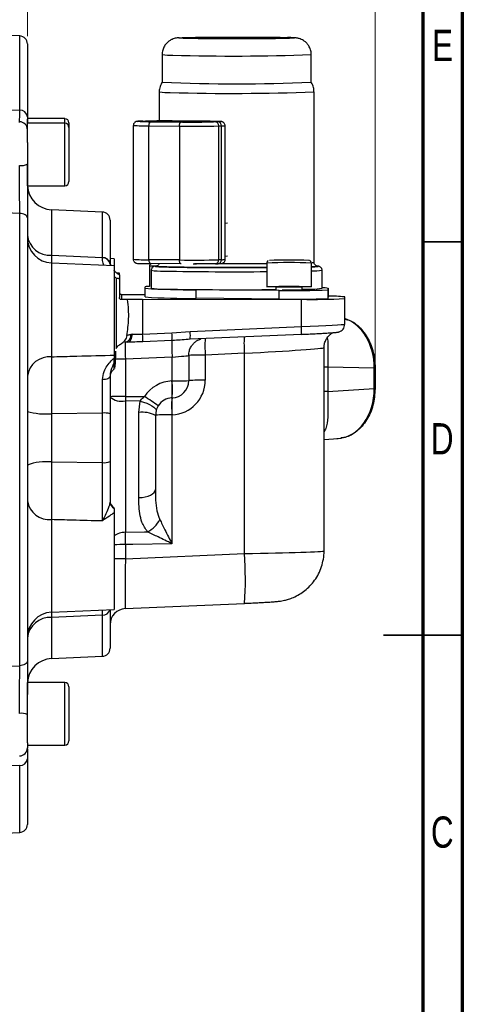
# Model space of a CAD drawing. Header units: inches. Extents: x 0.6 to 16.3, y 0.2 to 11.5.
# Tile 15 of 16: x 14.1 to 16.3, y 4 to 8.9. Entities that reach past the tile are written whole.
import ezdxf

# ---------------------------------------------------------------- set-up
doc = ezdxf.new("R2010")
doc.units = ezdxf.units.IN
doc.header["$MEASUREMENT"] = 0
doc.styles.add('SLDTEXTSTYLE0', font='TXT', dxfattribs={"width": 0.75})
doc.dimstyles.new('SLDDIMSTYLE0', dxfattribs={"dimtxt": 0.137795, "dimasz": 0.14, "dimexe": 0, "dimexo": 0.0625, "dimgap": 0.034449, "dimtad": 0, "dimdec": 1, "dimlfac": 1.5, "dimrnd": 1e-09, "dimzin": 12, "dimdsep": 46, "dimtxsty": 'SLDTEXTSTYLE0', "dimblk1": 'CLOSED', "dimblk2": 'CLOSED', "dimsah": 1, "dimcen": 0.09, "dimadec": 0, "dimazin": 3, "dimtfac": 1, "dimtdec": 1, "dimtofl": 0, "dimtmove": 0, "dimatfit": 3, "dimldrblk": 'CLOSED', "dimfxl": 0, "dimfrac": 2, "dimtolj": 1, "dimtzin": 12, "dimarcsym": 0})

# ---------------------------------------------------------------- blocks, each defined once
blk = doc.blocks.new('_Closed')
at = {"color": 0, "linetype": 'ByBlock', "lineweight": -2}
for p, q in [((-1, 0.166667), (0, 0)), ((-1, 0.166667), (-1, -0.166667)), ((0, 0), (-1, -0.166667)), ((0, 0), (-1, 0))]:
    blk.add_line(p, q, dxfattribs=at)
blk = doc.blocks.new('_D_2')
at = {"color": 7, "linetype": 'Continuous', "lineweight": 0}
for p, q in [((13.4843, 10.2625), (13.4423, 10.2625)), ((13.4423, 10.2625), (13.4423, 10.0437)), ((13.7897, 10.2625), (13.8317, 10.2625)), ((13.8317, 10.2625), (13.8317, 10.0437)), ((15.9029, 7.1947), (15.9029, 10.1034)), ((12.4476, 10.064), (13.3214, 10.064)), ((15.9029, 10.064), (13.9526, 10.064)), ((13.4423, 10.0437), (13.4843, 10.0437)), ((13.8317, 10.0437), (13.7897, 10.0437))]:
    blk.add_line(p, q, dxfattribs=at)
at = {"color": 7, "linetype": 'Continuous', "lineweight": 18, "xscale": 0.14, "yscale": 0.14, "rotation": 180.0000000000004}
blk.add_blockref('_Closed', (12.4476, 10.064), dxfattribs=at)
at = {"color": 7, "linetype": 'Continuous', "lineweight": 18, "xscale": 0.14, "yscale": 0.14}
blk.add_blockref('_Closed', (15.9029, 10.064), dxfattribs=at)
at = {"color": 7, "linetype": 'Continuous', "lineweight": 18, "char_height": 0.1378, "attachment_point": 1, "style": 'SLDTEXTSTYLE0'}
for s, insert in [('132', (13.4843, 10.2213)), ('5.2', (13.5097, 10.0152))]:
    blk.add_mtext(s, dxfattribs=dict(at, insert=insert))
blk = doc.blocks.new('_D_3')
at = {"color": 7, "linetype": 'Continuous', "lineweight": 0}
for p, q in [((13.3083, 9.5066), (13.2663, 9.5066)), ((13.2663, 9.5066), (13.2663, 9.2878)), ((13.512, 9.5066), (13.5539, 9.5066)), ((13.5539, 9.5066), (13.5539, 9.2878)), ((14.1639, 8.8452), (14.1639, 9.3475)), ((12.4476, 9.3081), (13.1455, 9.3081)), ((13.2663, 9.2878), (13.3083, 9.2878)), ((13.5539, 9.2878), (13.512, 9.2878)), ((14.1639, 9.3081), (13.6748, 9.3081))]:
    blk.add_line(p, q, dxfattribs=at)
at = {"color": 7, "linetype": 'Continuous', "lineweight": 18, "xscale": 0.14, "yscale": 0.14, "rotation": 180.0000000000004}
blk.add_blockref('_Closed', (12.4476, 9.3081), dxfattribs=at)
at = {"color": 7, "linetype": 'Continuous', "lineweight": 18, "xscale": 0.14, "yscale": 0.14}
blk.add_blockref('_Closed', (14.1639, 9.3081), dxfattribs=at)
at = {"color": 7, "linetype": 'Continuous', "lineweight": 18, "char_height": 0.1378, "attachment_point": 1, "style": 'SLDTEXTSTYLE0'}
for s, insert in [('65', (13.3083, 9.4654)), ('2.6', (13.2829, 9.2593))]:
    blk.add_mtext(s, dxfattribs=dict(at, insert=insert))

msp = doc.modelspace()

# ---------------------------------------------------------------- linework, layer by layer
at = {"color": 7, "linetype": 'Continuous', "lineweight": 70}
for p, q in [((16.3386, 11.4961), (16.3386, 0.1969)), ((16.1417, 11.2992), (16.1417, 0.3937))]:
    msp.add_line(p, q, dxfattribs=at)
at = {"color": 7, "linetype": 'Continuous', "lineweight": 25}
for p, q in [((14.1257, 8.8458), (13.9573, 8.8531)), ((14.1639, 8.8058), (14.1639, 8.4417)), ((14.8378, 8.7525), (14.8378, 8.6146)), ((15.5834, 8.6146), (15.5834, 8.7525)), ((14.8234, 8.5658), (14.8234, 8.4206)), ((15.5977, 7.7132), (15.5977, 8.5658)), ((13.9573, 8.4784), (14.1257, 8.4742)), ((14.3506, 8.432), (14.1639, 8.432)), ((14.1639, 8.4091), (14.1639, 8.429)), ((14.3506, 8.4091), (14.1639, 8.4091)), ((14.1639, 8.3131), (14.1639, 8.4091)), ((14.3719, 8.4106), (14.3719, 8.3877)), ((14.3719, 8.3877), (14.3719, 8.1177)), ((14.6936, 8.3982), (14.6936, 7.7283)), ((14.7419, 8.4196), (14.7289, 8.4192)), ((14.7295, 8.4192), (14.7289, 8.4192)), ((14.7295, 8.4192), (14.7425, 8.4196)), ((14.7412, 8.4191), (14.7541, 8.4195)), ((14.7419, 8.4196), (14.7425, 8.4196)), ((14.7712, 8.3961), (14.9242, 8.3947)), ((14.7712, 7.7261), (14.7712, 8.3961)), ((14.9336, 8.415), (14.7807, 8.4163)), ((14.7869, 8.4165), (14.9398, 8.4152)), ((14.8532, 8.4207), (14.8362, 8.4206)), ((15.0593, 8.4189), (14.9066, 8.4202)), ((14.9128, 8.4204), (15.0658, 8.4191)), ((14.9242, 8.3947), (14.9242, 7.7248)), ((15.1064, 8.4164), (15.0942, 8.416)), ((15.1169, 8.4162), (15.104, 8.4158)), ((15.1214, 8.3957), (15.1344, 8.3961)), ((15.1214, 7.7258), (15.1214, 8.3957)), ((15.1344, 7.7261), (15.1344, 8.3961)), ((15.1528, 7.7273), (15.1528, 8.3972)), ((14.1639, 8.3131), (14.1639, 8.2049)), ((14.1639, 8.0964), (14.1639, 8.2061)), ((14.1639, 8.0964), (14.3506, 8.0964)), ((14.1257, 7.9577), (13.9573, 7.9644)), ((14.1257, 5.6944), (14.1257, 7.9577)), ((14.1639, 7.9356), (14.1639, 5.7176)), ((14.539, 7.9648), (14.2851, 7.9759)), ((14.5773, 7.9248), (14.5773, 7.7049)), ((14.1639, 7.8356), (14.1639, 7.8356)), ((14.1639, 7.8072), (14.1639, 7.8072)), ((14.2851, 7.7482), (14.539, 7.7367)), ((14.539, 7.7353), (14.539, 7.7367)), ((14.5973, 7.6961), (14.2851, 7.7097)), ((14.5973, 7.7309), (14.5773, 7.7318)), ((14.5773, 7.7049), (14.5773, 7.7033)), ((14.5773, 7.7033), (14.5779, 7.697)), ((14.5973, 7.7309), (14.5973, 7.6961)), ((14.5973, 7.6961), (14.5973, 7.2488)), ((14.9242, 7.7248), (14.7712, 7.7261)), ((14.7742, 7.6932), (14.7742, 7.5914)), ((14.9336, 7.7051), (14.7807, 7.7064)), ((14.812, 7.6944), (14.8037, 7.6934)), ((14.8037, 7.6934), (14.812, 7.6944)), ((14.9932, 7.7048), (15.0103, 7.7049)), ((15.104, 7.7059), (15.1046, 7.7059)), ((15.1046, 7.7059), (15.1175, 7.7063)), ((15.1344, 7.7261), (15.1214, 7.7258)), ((15.3609, 7.7091), (15.3609, 7.591)), ((15.584, 7.591), (15.584, 7.7091)), ((14.6073, 7.6625), (14.6095, 7.6606)), ((14.6095, 7.6606), (14.6191, 7.6599)), ((14.6191, 7.6535), (14.6191, 7.6599)), ((14.6239, 7.6506), (14.6239, 7.6591)), ((14.6239, 7.6506), (14.6239, 7.6309)), ((14.7834, 7.6732), (14.7834, 7.583)), ((15.6378, 7.583), (15.6378, 7.6732)), ((14.6073, 7.6341), (14.6073, 7.2815)), ((14.6095, 7.6323), (14.6073, 7.6341)), ((14.6191, 7.6316), (14.6095, 7.6323)), ((14.6191, 7.6316), (14.6239, 7.6309)), ((14.6239, 7.6309), (14.6239, 7.5365)), ((14.7523, 7.583), (14.7525, 7.591)), ((15.4068, 7.5884), (15.4068, 7.5755)), ((15.538, 7.5742), (15.538, 7.5884)), ((14.6339, 7.5528), (14.6339, 7.5266)), ((14.6339, 7.5528), (14.6577, 7.5528)), ((14.7401, 7.5515), (14.7523, 7.5515)), ((14.7523, 7.5397), (14.7523, 7.583)), ((15.4235, 7.5726), (15.0072, 7.5762)), ((15.0072, 7.5329), (15.0072, 7.5762)), ((15.4235, 7.5293), (15.4235, 7.5726)), ((15.6687, 7.575), (15.6687, 7.5828)), ((15.6687, 7.5317), (15.6687, 7.575)), ((15.6689, 7.5397), (15.6687, 7.5395)), ((15.6689, 7.5397), (15.6689, 7.583)), ((15.7506, 7.5317), (15.7506, 7.5397)), ((14.6645, 7.5266), (14.6339, 7.5266)), ((14.7401, 7.5274), (15.5338, 7.528)), ((14.7401, 7.5274), (14.7401, 7.3539)), ((15.4235, 7.5293), (15.0072, 7.5329)), ((15.5338, 7.3919), (15.5338, 7.528)), ((15.7506, 7.4034), (15.7506, 7.5317)), ((14.9781, 7.3672), (15.5338, 7.3919)), ((14.6615, 7.3472), (14.6578, 7.3337)), ((14.7401, 7.3539), (14.8867, 7.3604)), ((14.8867, 7.3604), (14.9781, 7.3672)), ((15.5338, 7.3526), (14.9781, 7.3279)), ((14.6393, 7.3089), (14.6306, 7.3034)), ((14.887, 7.3218), (14.7405, 7.3153)), ((14.5973, 7.2488), (14.5973, 7.2341)), ((14.9706, 7.247), (14.9706, 7.1209)), ((14.9737, 7.27), (14.9751, 7.27)), ((15.2488, 7.2577), (15.0535, 7.249)), ((15.0535, 7.249), (15.0535, 7.123)), ((15.2488, 6.2553), (15.2488, 7.2577)), ((15.6473, 6.269), (15.6473, 7.2856)), ((14.5973, 7.2112), (14.5973, 7.2341)), ((14.8877, 7.2383), (14.6538, 7.2279)), ((14.6538, 7.2279), (14.6538, 7.042)), ((14.8877, 7.1195), (14.8877, 7.2383)), ((15.6661, 7.1888), (15.6661, 7.0672)), ((15.8985, 7.1832), (15.6661, 7.1888)), ((15.8985, 7.0819), (15.8985, 7.1832)), ((15.9029, 7.1833), (15.9029, 7.1554)), ((15.9029, 7.1554), (15.9029, 7.1554)), ((15.9029, 7.1554), (15.9029, 7.082)), ((14.8868, 7.1195), (14.8877, 7.1195)), ((15.6661, 7.0672), (15.8985, 7.0819)), ((15.9029, 7.082), (15.9029, 7.0805)), ((15.9029, 7.0805), (15.9029, 7.0805)), ((14.6538, 7.042), (14.6538, 7.0192)), ((14.6538, 7.0192), (14.6538, 6.3621)), ((14.7283, 7.0187), (14.6538, 7.0192)), ((14.721, 6.9613), (14.7283, 7.0187)), ((14.8869, 7.0343), (14.8878, 7.0343)), ((14.539, 6.9589), (14.2851, 6.9555)), ((14.2851, 6.9555), (14.2851, 6.7139)), ((14.539, 6.7108), (14.539, 6.9589)), ((14.5773, 6.9551), (14.5773, 6.716)), ((14.721, 6.5358), (14.721, 6.9613)), ((14.8076, 6.9724), (14.8039, 6.9473)), ((14.8877, 6.9497), (14.8868, 6.9497)), ((14.8868, 6.9497), (14.8868, 6.3048)), ((14.8039, 6.9473), (14.8039, 6.5768)), ((15.6473, 6.8271), (15.7174, 6.8316)), ((15.7113, 6.8313), (15.7328, 6.8334)), ((14.2851, 6.7139), (14.539, 6.7108)), ((14.5973, 6.4589), (14.5973, 5.9754)), ((14.6538, 6.3003), (14.6538, 6.2289)), ((14.6538, 6.2289), (15.2488, 6.2553)), ((14.2851, 5.9617), (14.5973, 5.9754)), ((14.5773, 5.9745), (14.5773, 5.7814)), ((14.6537, 5.98), (15.2489, 6.0064)), ((15.2488, 6.0064), (15.2489, 6.0064)), ((14.539, 5.9478), (14.2851, 5.9362)), ((14.1639, 5.899), (14.1639, 5.899)), ((14.1639, 5.8707), (14.1639, 5.8707)), ((14.2851, 5.7304), (14.539, 5.7415)), ((13.9573, 5.6876), (14.1257, 5.6944)), ((14.3506, 5.6099), (14.1639, 5.6099)), ((14.1639, 5.3093), (14.1639, 5.6099)), ((14.3719, 5.5885), (14.3719, 5.3185)), ((14.1639, 5.3093), (14.1639, 5.2833)), ((14.1639, 5.2972), (14.3506, 5.2972)), ((14.1639, 5.2279), (14.1639, 4.9004)), ((14.1257, 5.1947), (13.9573, 5.1903)), ((13.9573, 4.8531), (14.1257, 4.8605))]:
    msp.add_line(p, q, dxfattribs=at)
at = {"color": 8, "linetype": 'Continuous', "lineweight": 25}
for p, q in [((14.1257, 8.4742), (14.1257, 8.8458)), ((14.3506, 8.4091), (14.3506, 8.432)), ((14.3506, 8.0964), (14.3506, 8.4091)), ((14.7412, 8.4191), (14.7412, 8.4173)), ((14.7541, 8.417), (14.7541, 8.4195)), ((14.9066, 8.4202), (14.9066, 8.4155)), ((15.0593, 8.4189), (15.0593, 8.4153)), ((14.2851, 7.9759), (14.2851, 7.7482)), ((14.539, 7.7367), (14.539, 7.9648)), ((15.1528, 7.9096), (15.1642, 7.91)), ((14.2851, 7.7482), (14.2846, 7.7095)), ((15.1642, 7.7433), (15.1528, 7.743)), ((14.2851, 7.7097), (14.2851, 7.2403)), ((14.2851, 6.4254), (14.2851, 5.9617)), ((14.539, 5.9478), (14.5391, 5.9728)), ((14.2847, 5.9601), (14.2851, 5.9362)), ((14.2851, 5.9362), (14.2851, 5.7304)), ((14.539, 5.7415), (14.539, 5.9478)), ((14.3506, 5.2972), (14.3506, 5.6099)), ((14.1257, 4.8605), (14.1257, 5.1947))]:
    msp.add_line(p, q, dxfattribs=at)
at = {"color": 7, "linetype": 'Continuous', "lineweight": 35}
for p, q in [((16.1417, 7.815), (16.3386, 7.815)), ((16.3386, 5.8465), (15.9449, 5.8465)), ((16.1417, 5.8465), (16.3386, 5.8465))]:
    msp.add_line(p, q, dxfattribs=at)
at = {"color": 7, "linetype": 'Continuous', "lineweight": 25, "flags": 128}
for points in [[(14.7412, 8.4191), (14.7323, 8.4188), (14.7276, 8.4184), (14.7274, 8.418), (14.7316, 8.4177), (14.74, 8.4173), (14.7524, 8.417), (14.7683, 8.4167), (14.7869, 8.4165)], [(14.7807, 8.4163), (14.7788, 8.4159), (14.7771, 8.4147), (14.7754, 8.4128), (14.774, 8.4103), (14.7728, 8.4072), (14.772, 8.4037), (14.7714, 8.4), (14.7712, 8.3961)], [(14.9242, 8.3947), (14.9244, 8.3986), (14.9249, 8.4024), (14.9258, 8.4059), (14.927, 8.4089), (14.9284, 8.4115), (14.93, 8.4134), (14.9318, 8.4146), (14.9336, 8.415)], [(15.1064, 8.4164), (15.1145, 8.4167), (15.1186, 8.4171), (15.1184, 8.4174), (15.1139, 8.4178), (15.1054, 8.4181), (15.0932, 8.4184), (15.0776, 8.4187), (15.0593, 8.4189)], [(14.1639, 7.9356), (14.1632, 7.9398), (14.161, 7.9438), (14.1575, 7.9476), (14.1528, 7.9509), (14.147, 7.9537), (14.1404, 7.9558), (14.1332, 7.9571), (14.1257, 7.9577)], [(14.7712, 7.7261), (14.7714, 7.7222), (14.772, 7.7185), (14.7728, 7.7151), (14.774, 7.7121), (14.7754, 7.7096), (14.7771, 7.7078), (14.7788, 7.7068), (14.7807, 7.7064)], [(14.9336, 7.7051), (14.9318, 7.7054), (14.93, 7.7065), (14.9284, 7.7083), (14.927, 7.7107), (14.9258, 7.7137), (14.9249, 7.7172), (14.9244, 7.7209), (14.9242, 7.7248)], [(15.3831, 7.5899), (15.3694, 7.5903), (15.3618, 7.5907), (15.3618, 7.5912), (15.3693, 7.5917)], [(15.3693, 7.5917), (15.3838, 7.5921), (15.4044, 7.5924), (15.4296, 7.5927), (15.4577, 7.5928), (15.4869, 7.5928), (15.515, 7.5927), (15.5402, 7.5924), (15.5608, 7.5921), (15.5754, 7.5917), (15.583, 7.5912), (15.583, 7.5907), (15.5755, 7.5903), (15.561, 7.5899), (15.5404, 7.5895), (15.5152, 7.5893), (15.5098, 7.5892)], [(15.4118, 7.5888), (15.4068, 7.5884), (15.4068, 7.5884)], [(15.4483, 7.5745), (15.4405, 7.5748), (15.4394, 7.575)], [(15.538, 7.5759), (15.5415, 7.5758), (15.5558, 7.5755), (15.5636, 7.5752), (15.5639, 7.5748), (15.5568, 7.5745), (15.5431, 7.5742), (15.5244, 7.574), (15.5031, 7.574), (15.4816, 7.574), (15.4626, 7.5742), (15.4483, 7.5745)], [(14.6642, 7.3135), (14.6691, 7.3144), (14.6738, 7.3167), (14.678, 7.3204), (14.6816, 7.3253), (14.6846, 7.3312), (14.6867, 7.338), (14.6879, 7.3453), (14.6882, 7.353)], [(14.6538, 7.042), (14.6907, 7.0418), (14.7496, 7.0415)], [(14.7283, 7.0187), (14.7448, 7.0135), (14.7605, 7.0076), (14.7748, 7.0013), (14.787, 6.9948), (14.7967, 6.9885), (14.8036, 6.9824), (14.8072, 6.977), (14.8076, 6.9724)], [(14.721, 6.5358), (14.7374, 6.5369), (14.753, 6.5395), (14.7673, 6.5434), (14.7799, 6.5485), (14.7901, 6.5546), (14.7977, 6.5615), (14.8023, 6.569), (14.8039, 6.5768)], [(14.6538, 6.3621), (14.7504, 6.3641), (14.7645, 6.3644)], [(14.8868, 6.3048), (14.6913, 6.3011), (14.6538, 6.3003)], [(14.1639, 5.7176), (14.1632, 5.7132), (14.161, 5.709), (14.1575, 5.705), (14.1528, 5.7015), (14.147, 5.6987), (14.1404, 5.6964), (14.1332, 5.695), (14.1257, 5.6944)]]:
    msp.add_lwpolyline(points, dxfattribs=at)
at = {"color": 7, "linetype": 'Continuous', "lineweight": 25}
for centre, radius, start, end in [((14.1239, 8.8058), 0.04, 360, 87.5), ((15.2106, 17.1955), 8.5889, 267.51247, 272.48784), ((14.871, 8.8994), 0.337, 261.8826, 271.2848), ((15.186, 19.9628), 11.4044, 268.45533, 272.06912), ((14.1277, 8.4378), 0.0365, 6.1591, 93.1225), ((14.3506, 8.4106), 0.0213, 0, 90), ((14.1239, 8.3768), 0.04, 0, 89), ((14.3506, 8.3877), 0.0213, 0, 90), ((14.8546, 3.4427), 4.9778, 89.4018, 91.1562), ((14.9915, 14.8362), 6.4419, 269.40177, 271.15618), ((14.9921, 13.2793), 4.8644, 269.3839, 271.2024), ((15.1024, 8.3968), 0.0191, 356.5436, 85.3322), ((15.1154, 8.3972), 0.0191, 356.5436, 85.3322), ((14.134, 8.2619), 0.0644, 261.5813, 297.655), ((14.2906, 8.1024), 0.1267, 182.7317, 267.5), ((14.3506, 8.1177), 0.0213, 270, 0), ((14.5373, 7.9248), 0.04, 360, 87.5), ((14.2778, 7.8627), 0.1147, 186.8228, 273.6034), ((14.2906, 7.8363), 0.1267, 180, 267.5), ((14.5413, 7.7005), 0.0362, 6.9236, 93.6747), ((14.5412, 7.6991), 0.0363, 6.7487, 93.5439), ((14.9915, 14.1663), 6.4419, 269.40177, 271.15618), ((15.4725, 5.2756), 2.4486, 87.7027, 92.304), ((14.7753, 7.3999), 0.1925, 90.3333, 96.8135), ((15.4725, 5.9228), 1.6696, 87.663, 92.3413), ((15.4687, 5.7018), 1.8878, 87.896, 91.7288), ((14.7232, 9.1133), 1.5618, 267.5986, 270.6226), ((14.9609, 10.6332), 3.0573, 266.0859, 270.8669), ((14.9609, 10.5899), 3.0573, 266.0859, 270.8669), ((14.8365, 7.9626), 0.3832, 262.0285, 271.15), ((15.2167, 27.0498), 19.4739, 268.90381, 270.55914), ((15.5046, 11.7651), 4.1933, 268.8918, 272.2422), ((15.5576, 8.2493), 0.6711, 268.3297, 276.8666), ((15.6436, 7.4842), 0.1018, 75.7385, 93.2764), ((15.6725, 6.8835), 0.6608, 83.216, 90.3132), ((14.7317, 4.9311), 2.5964, 89.814, 91.4836), ((15.5046, 11.7217), 4.1933, 268.8918, 272.2422), ((15.5864, 10.7643), 3.2368, 269.0683, 272.9069), ((15.3144, 7.3722), 0.2203, 354.8821, 5.1179), ((14.6467, 7.347), 0.0348, 281.7881, 8.9612), ((14.4027, 7.3318), 0.3382, 357.211, 3.7467), ((14.5492, 7.3383), 0.3382, 357.211, 3.7467), ((14.7587, 7.3475), 0.2203, 354.8821, 5.1179), ((15.6189, 7.2862), 0.7327, 177.211, 183.7467), ((15.0333, 6.0116), 1.2376, 89.0683, 92.9069), ((14.276, 7.1274), 0.1133, 85.4342, 171.7586), ((15.8751, 8.3783), 1.1954, 271.1213, 271.3306), ((14.4115, 7.0769), 0.4772, 354.8821, 5.1179), ((14.9078, 8.3569), 1.2376, 269.0683, 272.9069), ((14.8839, 7.1209), 0.0867, 272.4959, 359.9963), ((14.4124, 7.0769), 0.4772, 354.8821, 5.1179), ((15.0333, 5.8856), 1.2376, 89.0683, 92.9069), ((15.8751, 8.2772), 1.1955, 271.1213, 271.3304), ((14.6352, 5.8997), 1.1424, 89.0683, 92.9069), ((14.6365, 7.1106), 0.093, 230.4247, 280.6792), ((13.6946, 5.4004), 1.9509, 54.8353, 57.2651), ((14.2559, 7.2913), 0.3371, 254.1581, 274.9584), ((14.5482, 6.8571), 0.1022, 73.484, 95.1581), ((14.7405, 6.8242), 0.1385, 62.7609, 98.0991), ((14.8667, 5.7123), 1.2376, 89.0683, 92.9069), ((14.2562, 6.4614), 0.2541, 83.4726, 111.2893), ((14.5481, 6.7883), 0.078, 263.2934, 291.9376), ((14.2749, 6.5373), 0.1124, 189.2267, 275.1851), ((14.6173, 6.5194), 0.04, 180, 240), ((14.6166, 6.5153), 0.0393, 180.1607, 240.5668), ((14.7067, 6.4822), 0.1313, 296.1545, 334.9946), ((14.6573, 5.9001), 0.08, 92.4672, 180), ((14.2906, 5.8352), 0.1267, 92.5, 180), ((14.2789, 5.8207), 0.1157, 86.9709, 173.9666), ((14.5373, 5.7814), 0.04, 272.5, 0), ((14.2906, 5.6038), 0.1267, 92.5, 177.2683), ((14.3506, 5.5885), 0.0213, 0, 90), ((14.1341, 5.3787), 0.0776, 67.4269, 97.0544), ((14.1239, 5.2833), 0.04, 271, 0), ((14.3506, 5.3185), 0.0213, 270, 0), ((14.1273, 5.2314), 0.0368, 267.4337, 354.5752), ((14.1239, 4.9004), 0.04, 272.5, 0)]:
    msp.add_arc(centre, radius, start, end, dxfattribs=at)
at = {"color": 8, "linetype": 'Continuous', "lineweight": 25}
for centre, radius, start, end in [((14.8831, 9.0662), 0.317, 261.7764, 271.4009), ((15.1878, 19.5405), 10.7952, 268.42371, 272.10005), ((14.7554, 9.2337), 0.8378, 265.7669, 271.0807), ((15.1381, 8.4839), 0.088, 267.6106, 279.6725), ((14.7555, 8.5648), 0.8388, 265.7707, 271.0784), ((14.8054, 7.357), 0.3376, 88.8835, 95.3027), ((15.1866, 25.6082), 17.9014, 269.40207, 269.76095), ((15.1027, 7.7246), 0.0187, 275.5514, 3.6052), ((15.1157, 7.725), 0.0187, 275.5514, 3.6052), ((15.2105, 30.0397), 22.3329, 269.79615, 270.38569), ((15.1371, 7.8294), 0.1032, 268.5088, 278.7807), ((15.4724, 5.2212), 2.4904, 87.4328, 92.5672), ((15.586, 7.7582), 0.0466, 271.4704, 284.5524), ((14.834, 8.0113), 0.3419, 261.478, 271.7055), ((15.2129, 26.8391), 19.1731, 268.89823, 270.44226), ((15.5903, 7.9953), 0.3256, 268.8875, 278.3973), ((14.6207, 7.3449), 0.0388, 309.9572, 343.2257), ((15.7693, 7.2979), 0.7175, 177.3382, 183.9037), ((15.9646, 7.3065), 0.7175, 177.3382, 183.9037), ((14.6531, 3.6315), 3.5965, 89.9898, 90.8052), ((15.669, 6.8365), 0.3523, 90.4728, 93.5381), ((15.669, 6.7149), 0.3523, 90.4728, 93.5381), ((15.4694, 6.9951), 0.5844, 176.1509, 184.4542), ((15.4712, 6.9951), 0.5853, 176.1605, 184.4495), ((14.6541, 6.2703), 0.0918, 90.19, 128.2494), ((14.6504, 3.1379), 3.1624, 89.9399, 90.9638), ((14.6504, 3.0665), 3.1624, 89.9399, 90.9638), ((13.7587, 6.1298), 1.4954, 355.2675, 4.8156), ((14.5405, 5.9855), 0.0377, 267.6977, 342.9781)]:
    msp.add_arc(centre, radius, start, end, dxfattribs=at)
at = {"color": 7, "linetype": 'Continuous', "lineweight": 25}
for centre, major_axis, ratio, start_param, end_param in [((15.5239, 7.3952), (0.2267, 0.0082), 0.016481, 4.75543, 6.282593), ((15.7044, 7.1859), (-0.0012, 0.2534), 0.765933, 4.69816, 6.036871), ((14.7439, 7.3554), (0.0867, 0.0055), 0.016435, 2.267853, 2.381558), ((14.6573, 7.2265), (-0.0035, 0.0866), 0.039556, 6.266818, 7.835712), ((14.7457, 7.3155), (0.1267, 0.0055), 0.01647, 2.268182, 2.381887), ((14.8839, 7.2394), (0.0867, 0.0076), 0.016377, 4.754592, 6.281755), ((14.8944, 6.9463), (0.1335, 0.1107), 0.999267, 0.922605, 1.867855), ((14.8801, 7.1229), (0.1335, 0.1107), 0.999267, 4.064198, 5.591361), ((15.7044, 7.0846), (-0.0088, 0.2532), 0.765616, 3.163554, 4.67532), ((14.8906, 6.9477), (0.0641, 0.0584), 0.998554, 0.876499, 1.821749), ((14.6573, 6.2337), (0.0035, 0.2537), 0.013487, 3.14238, 3.158882)]:
    msp.add_ellipse(centre, major_axis=major_axis, ratio=ratio, start_param=start_param, end_param=end_param, dxfattribs=at)
at = {"color": 8, "linetype": 'Continuous', "lineweight": 25}
for centre, major_axis, ratio, start_param, end_param in [((15.2306, 7.2636), (0.4167, 0.022), 0.016456, 4.755154, 6.28246), ((15.2306, 6.2619), (0.4167, 0.0071), 0.016497, 4.75574, 6.282903), ((14.6573, 6.2337), (0.0035, 0.2537), 0.013487, 1.589989, 3.14238)]:
    msp.add_ellipse(centre, major_axis=major_axis, ratio=ratio, start_param=start_param, end_param=end_param, dxfattribs=at)
at = {"color": 7, "linetype": 'Continuous', "lineweight": 25}
for points, knots in [([(14.9229, 8.8367), (14.9207, 8.8365), (14.9162, 8.8362), (14.9096, 8.8355), (14.8988, 8.8332), (14.8868, 8.8289), (14.8738, 8.8218), (14.8603, 8.8106), (14.8482, 8.7947), (14.8403, 8.775), (14.8367, 8.76), (14.8378, 8.7525), (14.8378, 8.7523)], [0, 0, 0, 0, 0.131463, 0.258105, 0.339938, 0.415365, 0.505409, 0.613107, 0.731768, 0.862141, 0.9974, 1, 1, 1, 1]), ([(14.9302, 8.8369), (14.9317, 8.837), (14.9371, 8.8375), (14.9611, 8.8383), (14.9955, 8.8391), (15.0309, 8.8396), (15.056, 8.8399), (15.0773, 8.8401), (15.0936, 8.8402), (15.1102, 8.8403), (15.1261, 8.8404), (15.1408, 8.8405), (15.1545, 8.8405), (15.1682, 8.8406), (15.1821, 8.8406), (15.1916, 8.8406), (15.1978, 8.8406), (15.2101, 8.8406), (15.232, 8.8406), (15.2555, 8.8405), (15.2716, 8.8405), (15.2814, 8.8405), (15.2885, 8.8404), (15.2966, 8.8404), (15.3045, 8.8403), (15.3135, 8.8403), (15.3346, 8.8402), (15.3656, 8.8399), (15.4042, 8.8394), (15.4354, 8.8389), (15.4513, 8.8385), (15.4588, 8.8383)], [0, 0, 0, 0, 0.035212, 0.129875, 0.230495, 0.28314, 0.33728, 0.363528, 0.389777, 0.415967, 0.442253, 0.462623, 0.482993, 0.503359, 0.523722, 0.544084, 0.544864, 0.551023, 0.598108, 0.640113, 0.654873, 0.669633, 0.684393, 0.68672, 0.706495, 0.721009, 0.728653, 0.805531, 0.872918, 0.940179, 1, 1, 1, 1]), ([(15.495, 8.8351), (15.4925, 8.8348), (15.4863, 8.8342), (15.4603, 8.8333), (15.4257, 8.8326), (15.3902, 8.8321), (15.3651, 8.8318), (15.3438, 8.8316), (15.3276, 8.8315), (15.3109, 8.8313), (15.2951, 8.8313), (15.2803, 8.8312), (15.2667, 8.8311), (15.2529, 8.8311), (15.2391, 8.8311), (15.2296, 8.8311), (15.2234, 8.8311), (15.211, 8.831), (15.1892, 8.8311), (15.1656, 8.8311), (15.1496, 8.8312), (15.1397, 8.8312), (15.1327, 8.8312), (15.1246, 8.8313), (15.1166, 8.8313), (15.1076, 8.8314), (15.0866, 8.8315), (15.0555, 8.8318), (15.017, 8.8322), (14.9858, 8.8328), (14.9698, 8.8332), (14.9623, 8.8334)], [0, 0, 0, 0, 0.062088, 0.154115, 0.251932, 0.30311, 0.355742, 0.381259, 0.406776, 0.432236, 0.457791, 0.477593, 0.497396, 0.517194, 0.53699, 0.556784, 0.557543, 0.563531, 0.609304, 0.650139, 0.664488, 0.678836, 0.693185, 0.695447, 0.714671, 0.728781, 0.736212, 0.810948, 0.876458, 0.941845, 1, 1, 1, 1]), ([(15.5827, 8.7525), (15.5829, 8.7552), (15.5836, 8.7653), (15.5788, 8.7818), (15.5697, 8.7996), (15.5582, 8.813), (15.5459, 8.8227), (15.534, 8.829), (15.5236, 8.8328), (15.5158, 8.8346), (15.5097, 8.8356), (15.5038, 8.8363), (15.4952, 8.837), (15.4834, 8.8376), (15.4701, 8.838), (15.4645, 8.8381)], [0, 0, 0, 0, 0.031888, 0.122226, 0.201004, 0.271306, 0.334165, 0.389532, 0.43666, 0.477392, 0.517692, 0.579651, 0.677908, 0.865291, 1, 1, 1, 1]), ([(14.8379, 8.6146), (14.8344, 8.6075), (14.8273, 8.5927), (14.823, 8.5755), (14.8236, 8.5664), (14.8237, 8.5658)], [0, 0, 0, 0, 0.466024, 0.963623, 1, 1, 1, 1]), ([(15.5969, 8.566), (15.5967, 8.5715), (15.5961, 8.5853), (15.5906, 8.6021), (15.5843, 8.6121), (15.5825, 8.6151)], [0, 0, 0, 0, 0.320485, 0.794624, 1, 1, 1, 1]), ([(14.1639, 8.4417), (14.1639, 8.4388), (14.1639, 8.4278), (14.1639, 8.4192), (14.1639, 8.4129)], [0, 0, 0, 0, 0.259553, 1, 1, 1, 1]), ([(14.7289, 8.4192), (14.7264, 8.4191), (14.7214, 8.4189), (14.7166, 8.4187), (14.7131, 8.4184), (14.7109, 8.4183), (14.707, 8.4172), (14.7039, 8.4158), (14.7005, 8.4136), (14.6967, 8.4095), (14.6939, 8.404), (14.6939, 8.4), (14.6939, 8.3983)], [0, 0, 0, 0, 0.1953732, 0.3718105, 0.5250436, 0.6600765, 0.7095531, 0.7458958, 0.7916493, 0.8589613, 0.9431061, 1, 1, 1, 1]), ([(14.7807, 8.4163), (14.7664, 8.4165), (14.74, 8.4168), (14.7277, 8.4173), (14.7221, 8.4175)], [0, 0, 0, 0, 0.537831, 1, 1, 1, 1]), ([(14.7425, 8.4196), (14.7516, 8.4198), (14.7656, 8.4201), (14.7933, 8.4204), (14.815, 8.4206), (14.8298, 8.4206), (14.8362, 8.4206)], [0, 0, 0, 0, 0.401146, 0.616739, 0.8368, 1, 1, 1, 1]), ([(15.104, 8.4158), (15.0949, 8.4156), (15.0808, 8.4153), (15.0531, 8.415), (15.0293, 8.4148), (15.004, 8.4147), (14.9709, 8.4147), (14.9483, 8.4149), (14.9336, 8.415)], [0, 0, 0, 0, 0.2396902, 0.3685105, 0.5, 0.6314895, 0.7603098, 1, 1, 1, 1]), ([(15.1148, 8.4183), (15.1197, 8.4181), (15.1297, 8.4178), (15.1341, 8.4173), (15.1308, 8.4167), (15.1215, 8.4164), (15.1169, 8.4162)], [0, 0, 0, 0, 0.245667, 0.5, 0.754333, 1, 1, 1, 1]), ([(15.1525, 8.3971), (15.1526, 8.398), (15.153, 8.4014), (15.1506, 8.4072), (15.1464, 8.4124), (15.142, 8.4152), (15.1384, 8.4166), (15.1332, 8.4177), (15.1305, 8.4176), (15.1247, 8.418), (15.1199, 8.4181), (15.1187, 8.4182)], [0, 0, 0, 0, 0.032645, 0.125171, 0.218699, 0.275277, 0.320468, 0.385071, 0.665809, 0.91769, 1, 1, 1, 1]), ([(14.1257, 7.9577), (14.1256, 7.9755), (14.1255, 8.0117), (14.1253, 8.07), (14.125, 8.1285), (14.1248, 8.1707), (14.1246, 8.1938), (14.1246, 8.1982)], [0, 0, 0, 0, 0.245568, 0.500116, 0.720271, 0.946794, 1, 1, 1, 1]), ([(14.1639, 8.2049), (14.1639, 8.2), (14.1639, 8.1746), (14.1639, 8.1274), (14.1639, 8.0627), (14.1639, 7.9968), (14.1639, 7.9562), (14.1639, 7.9356)], [0, 0, 0, 0, 0.053201, 0.273346, 0.499857, 0.74544, 1, 1, 1, 1]), ([(14.5825, 7.6968), (14.5814, 7.6995), (14.5785, 7.7065), (14.5777, 7.7177), (14.5773, 7.7244)], [0, 0, 0, 0, 0.3935008, 1, 1, 1, 1]), ([(14.6939, 7.7284), (14.6938, 7.7275), (14.6935, 7.7241), (14.6958, 7.7183), (14.7001, 7.7131), (14.7045, 7.7103), (14.7081, 7.7089), (14.7133, 7.7078), (14.7157, 7.7079), (14.7246, 7.7074), (14.7329, 7.7071), (14.7404, 7.707), (14.7421, 7.707)], [0, 0, 0, 0, 0.024878, 0.095389, 0.166664, 0.209781, 0.24422, 0.293452, 0.507395, 0.699348, 0.932686, 1, 1, 1, 1]), ([(14.7421, 7.707), (14.7421, 7.707), (14.7498, 7.7067), (14.7653, 7.7066), (14.7807, 7.7064)], [0, 0, 0, 0, 0.000961, 1, 1, 1, 1]), ([(14.7813, 7.7048), (14.7809, 7.7046), (14.7795, 7.7039), (14.777, 7.7016), (14.7747, 7.6979), (14.7744, 7.6949), (14.7742, 7.6934)], [0, 0, 0, 0, 0.103837, 0.376948, 0.684899, 1, 1, 1, 1]), ([(14.7963, 7.692), (14.7962, 7.692), (14.7955, 7.6918), (14.7926, 7.6903), (14.7885, 7.687), (14.7851, 7.6821), (14.7832, 7.677), (14.7836, 7.6737), (14.7837, 7.6729)], [0, 0, 0, 0, 0.0327306, 0.2792099, 0.4667459, 0.6687712, 0.9133504, 1, 1, 1, 1]), ([(14.8219, 7.7061), (14.8211, 7.7043), (14.8195, 7.7006), (14.8155, 7.6971), (14.8122, 7.6952), (14.8116, 7.6951), (14.8114, 7.695)], [0, 0, 0, 0, 0.272349, 0.549422, 0.832257, 1, 1, 1, 1]), ([(14.8155, 7.6917), (14.8194, 7.6914), (14.8287, 7.6907), (14.8493, 7.6901), (14.8613, 7.6897)], [0, 0, 0, 0, 0.4151672, 1, 1, 1, 1]), ([(14.8613, 7.6897), (14.8753, 7.6894), (14.9039, 7.6887), (14.9624, 7.6878), (15.0321, 7.6871), (15.111, 7.6866), (15.1805, 7.6864), (15.236, 7.6865), (15.2892, 7.6866), (15.332, 7.6867), (15.3582, 7.6869), (15.3609, 7.6869)], [0, 0, 0, 0, 0.12985, 0.267479, 0.410829, 0.557221, 0.703613, 0.775368, 0.847147, 0.984775, 1, 1, 1, 1]), ([(15.3609, 7.6869), (15.3582, 7.6869), (15.332, 7.6867), (15.2757, 7.6865), (15.1942, 7.6864), (15.111, 7.6866), (15.0451, 7.687), (14.9965, 7.6874), (14.9523, 7.688), (14.9039, 7.6887), (14.8753, 7.6894), (14.8614, 7.6897)], [0, 0, 0, 0, 0.01528, 0.152901, 0.296243, 0.442627, 0.58901, 0.660761, 0.732536, 0.870157, 1, 1, 1, 1]), ([(15.104, 7.7059), (15.0949, 7.7057), (15.0809, 7.7054), (15.0531, 7.7051), (15.0315, 7.7049), (15.0166, 7.7049), (15.0103, 7.7049)], [0, 0, 0, 0, 0.401146, 0.616739, 0.8368, 1, 1, 1, 1]), ([(15.1175, 7.7063), (15.1201, 7.7064), (15.125, 7.7066), (15.1299, 7.7068), (15.1334, 7.7071), (15.1355, 7.7073), (15.1395, 7.7083), (15.1425, 7.7097), (15.1459, 7.7119), (15.1497, 7.716), (15.1525, 7.7215), (15.1525, 7.7255), (15.1525, 7.7272)], [0, 0, 0, 0, 0.19536, 0.371786, 0.525008, 0.660032, 0.709505, 0.745846, 0.791596, 0.858904, 0.943043, 1, 1, 1, 1]), ([(15.3679, 7.7207), (15.3675, 7.7205), (15.3661, 7.7198), (15.3637, 7.7175), (15.3614, 7.7138), (15.3611, 7.7108), (15.3609, 7.7093)], [0, 0, 0, 0, 0.103837, 0.376948, 0.684899, 1, 1, 1, 1]), ([(15.5838, 7.7091), (15.5838, 7.7102), (15.5838, 7.7127), (15.5821, 7.716), (15.5799, 7.7188), (15.5775, 7.7205), (15.5756, 7.7214), (15.5748, 7.7216), (15.5744, 7.7217)], [0, 0, 0, 0, 0.177024, 0.410073, 0.602044, 0.766755, 0.904681, 1, 1, 1, 1]), ([(15.584, 7.6906), (15.5921, 7.6909), (15.611, 7.6916), (15.6151, 7.6925), (15.6175, 7.6929)], [0, 0, 0, 0, 0.431006, 1, 1, 1, 1]), ([(15.6174, 7.6929), (15.6151, 7.6925), (15.6109, 7.6916), (15.5921, 7.6909), (15.584, 7.6906)], [0, 0, 0, 0, 0.56981, 1, 1, 1, 1]), ([(15.6125, 7.6941), (15.6124, 7.6941), (15.6123, 7.6941), (15.6099, 7.6948), (15.6062, 7.6967), (15.6025, 7.7), (15.5994, 7.7047), (15.5975, 7.7095), (15.5979, 7.7123), (15.598, 7.7129)], [0, 0, 0, 0, 0.276458, 0.466364, 0.59602, 0.698612, 0.819457, 0.968244, 1, 1, 1, 1]), ([(15.6375, 7.6734), (15.6375, 7.6752), (15.6374, 7.6798), (15.6338, 7.6858), (15.6289, 7.6902), (15.6237, 7.6927), (15.6199, 7.6934), (15.6169, 7.694), (15.6134, 7.6942), (15.6121, 7.6943)], [0, 0, 0, 0, 0.063263, 0.160167, 0.235037, 0.324511, 0.495257, 0.799581, 1, 1, 1, 1]), ([(14.6073, 7.6625), (14.6058, 7.6638), (14.6019, 7.6674), (14.5984, 7.6716), (14.5976, 7.6726), (14.5973, 7.6731)], [0, 0, 0, 0, 0.253985, 0.683754, 1, 1, 1, 1]), ([(14.5973, 7.6439), (14.5975, 7.6437), (14.598, 7.6432), (14.6011, 7.6396), (14.6054, 7.6358), (14.6073, 7.6341)], [0, 0, 0, 0, 0.235891, 0.664421, 1, 1, 1, 1]), ([(14.6095, 7.6606), (14.6108, 7.6595), (14.6139, 7.6569), (14.6172, 7.6548), (14.6191, 7.6535)], [0, 0, 0, 0, 0.432273, 1, 1, 1, 1]), ([(14.6239, 7.6591), (14.6238, 7.6591), (14.6222, 7.6595), (14.6206, 7.6597), (14.6191, 7.6599)], [0, 0, 0, 0, 0.087152, 1, 1, 1, 1]), ([(14.6239, 7.6506), (14.6238, 7.6507), (14.622, 7.6517), (14.6205, 7.6526), (14.6191, 7.6535)], [0, 0, 0, 0, 0.049286, 1, 1, 1, 1]), ([(14.6239, 7.5629), (14.624, 7.5617), (14.6243, 7.5593), (14.6261, 7.5562), (14.6289, 7.554), (14.6316, 7.5529), (14.6333, 7.5528), (14.6339, 7.5528)], [0, 0, 0, 0, 0.229504, 0.45928, 0.681342, 0.892477, 1, 1, 1, 1]), ([(14.6339, 7.5266), (14.6328, 7.5267), (14.6307, 7.5269), (14.6278, 7.5285), (14.6255, 7.5308), (14.6241, 7.5337), (14.624, 7.5356), (14.6239, 7.5365)], [0, 0, 0, 0, 0.202146, 0.404171, 0.609672, 0.823738, 1, 1, 1, 1]), ([(14.6615, 7.3472), (14.6634, 7.3605), (14.6671, 7.3877), (14.6712, 7.4313), (14.6705, 7.4787), (14.6666, 7.5099), (14.6645, 7.5266)], [0, 0, 0, 0, 0.232028, 0.470172, 0.716724, 1, 1, 1, 1]), ([(15.5338, 7.3526), (15.54, 7.3528), (15.5581, 7.3536), (15.5874, 7.355), (15.6201, 7.3567), (15.6494, 7.3583), (15.6744, 7.3599), (15.6942, 7.3612), (15.7064, 7.3623), (15.7133, 7.3631), (15.7175, 7.3637), (15.7235, 7.3653), (15.7303, 7.3682), (15.7387, 7.3741), (15.7465, 7.3841), (15.7502, 7.3947), (15.7505, 7.4014), (15.7506, 7.4034)], [0, 0, 0, 0, 0.056611, 0.164648, 0.27283, 0.381094, 0.48955, 0.598465, 0.708721, 0.776703, 0.825369, 0.845077, 0.867343, 0.900325, 0.93918, 0.981889, 1, 1, 1, 1]), ([(15.7506, 7.4289), (15.7603, 7.4268), (15.7915, 7.4199), (15.8374, 7.3791), (15.8798, 7.3133), (15.9003, 7.2434), (15.9022, 7.1992), (15.9029, 7.1833)], [0, 0, 0, 0, 0.11211, 0.361487, 0.610906, 0.860387, 1, 1, 1, 1]), ([(14.6615, 7.3472), (14.6626, 7.3477), (14.6669, 7.3497), (14.675, 7.3513), (14.681, 7.3524)], [0, 0, 0, 0, 0.246012, 1, 1, 1, 1]), ([(14.6882, 7.353), (14.6963, 7.353), (14.7119, 7.3532), (14.7309, 7.3537), (14.7401, 7.3539)], [0, 0, 0, 0, 0.513147, 1, 1, 1, 1]), ([(15.6478, 7.2851), (15.648, 7.2915), (15.6482, 7.3049), (15.6553, 7.3236), (15.6655, 7.3397), (15.6772, 7.3515), (15.6865, 7.3585), (15.6911, 7.3607), (15.6919, 7.3611)], [0, 0, 0, 0, 0.2026813, 0.4279456, 0.6282367, 0.8079943, 0.9674123, 1, 1, 1, 1]), ([(14.6073, 7.2815), (14.6093, 7.2851), (14.6138, 7.2925), (14.6229, 7.2996), (14.629, 7.3026), (14.6306, 7.3034)], [0, 0, 0, 0, 0.401517, 0.850199, 1, 1, 1, 1]), ([(14.6578, 7.3337), (14.6539, 7.3264), (14.6489, 7.3172), (14.6409, 7.3103), (14.6393, 7.3089)], [0, 0, 0, 0, 0.790499, 1, 1, 1, 1]), ([(14.7405, 7.3153), (14.7271, 7.315), (14.7004, 7.3143), (14.6763, 7.3138), (14.6642, 7.3135)], [0, 0, 0, 0, 0.500637, 1, 1, 1, 1]), ([(14.9781, 7.3279), (14.9518, 7.3259), (14.9216, 7.3235), (14.891, 7.322), (14.887, 7.3218)], [0, 0, 0, 0, 0.870006, 1, 1, 1, 1]), ([(14.9706, 7.247), (14.9712, 7.2548), (14.9724, 7.2696), (14.9807, 7.289), (14.9913, 7.3041), (15.0034, 7.3154), (15.0153, 7.3232), (15.0253, 7.3277), (15.0304, 7.3292), (15.032, 7.3297)], [0, 0, 0, 0, 0.21064, 0.395103, 0.559525, 0.706671, 0.836558, 0.946757, 1, 1, 1, 1]), ([(14.2851, 7.2403), (14.3195, 7.2413), (14.4169, 7.2439), (14.521, 7.2467), (14.5906, 7.2486), (14.5973, 7.2488)], [0, 0, 0, 0, 0.3309, 0.935937, 1, 1, 1, 1]), ([(14.6046, 7.2688), (14.6046, 7.2638), (14.6045, 7.2388), (14.6024, 7.2013), (14.6003, 7.1885), (14.5993, 7.1821)], [0, 0, 0, 0, 0.1099027, 0.5548217, 1, 1, 1, 1]), ([(14.2851, 7.2403), (14.2848, 7.2179), (14.2845, 7.1823), (14.2843, 7.1208), (14.2844, 7.0679), (14.2846, 7.012), (14.2849, 6.9745), (14.2851, 6.9555)], [0, 0, 0, 0, 0.297372, 0.470528, 0.648701, 0.821843, 1, 1, 1, 1]), ([(14.5392, 7.1258), (14.5411, 7.14), (14.5444, 7.1652), (14.5623, 7.1957), (14.5798, 7.2175), (14.5923, 7.2294), (14.5973, 7.2341)], [0, 0, 0, 0, 0.323398, 0.574638, 0.833154, 1, 1, 1, 1]), ([(14.5973, 7.2112), (14.5916, 7.1986), (14.5823, 7.1778), (14.5773, 7.1528), (14.5773, 7.142), (14.5773, 7.142)], [0, 0, 0, 0, 0.604784, 0.999985, 1, 1, 1, 1]), ([(14.5973, 7.2112), (14.5973, 7.2087), (14.5973, 7.2015), (14.5973, 7.1961), (14.5973, 7.1927)], [0, 0, 0, 0, 0.353897, 1, 1, 1, 1]), ([(14.5773, 7.1352), (14.5776, 7.1398), (14.5782, 7.1489), (14.584, 7.1628), (14.5915, 7.1739), (14.598, 7.1788), (14.6004, 7.1806)], [0, 0, 0, 0, 0.285757, 0.569944, 0.84642, 1, 1, 1, 1]), ([(14.5986, 7.1828), (14.5981, 7.182), (14.5973, 7.1807), (14.5973, 7.1894), (14.5973, 7.1927)], [0, 0, 0, 0, 0.614158, 1, 1, 1, 1]), ([(14.539, 6.9589), (14.539, 6.9774), (14.5391, 7.0148), (14.5392, 7.0716), (14.5392, 7.1076), (14.5392, 7.1258)], [0, 0, 0, 0, 0.323955, 0.657307, 1, 1, 1, 1]), ([(14.5773, 7.142), (14.5773, 7.1216), (14.5773, 7.0818), (14.5773, 7.0183), (14.5773, 6.9764), (14.5773, 6.9551)], [0, 0, 0, 0, 0.34265, 0.666628, 1, 1, 1, 1]), ([(15.9029, 7.0805), (15.9007, 7.0526), (15.8962, 6.9963), (15.863, 6.9212), (15.8137, 6.8651), (15.7669, 6.8384), (15.739, 6.835), (15.7328, 6.8343)], [0, 0, 0, 0, 0.230086, 0.464111, 0.6981, 0.93203, 1, 1, 1, 1]), ([(14.7283, 7.0187), (14.7293, 7.0203), (14.7348, 7.0289), (14.7429, 7.0358), (14.7496, 7.0415)], [0, 0, 0, 0, 0.179004, 1, 1, 1, 1]), ([(14.8182, 6.9953), (14.8154, 6.9905), (14.8119, 6.9844), (14.8089, 6.9767), (14.8081, 6.974), (14.8076, 6.9724)], [0, 0, 0, 0, 0.633173, 0.795927, 1, 1, 1, 1]), ([(14.2851, 6.7139), (14.2848, 6.682), (14.2845, 6.6316), (14.2843, 6.5642), (14.2844, 6.513), (14.2846, 6.4653), (14.2849, 6.4388), (14.2851, 6.4254)], [0, 0, 0, 0, 0.297372, 0.470528, 0.648701, 0.821843, 1, 1, 1, 1]), ([(14.539, 6.4188), (14.539, 6.4304), (14.5391, 6.4536), (14.5392, 6.4963), (14.5392, 6.5448), (14.5392, 6.6097), (14.5391, 6.6665), (14.539, 6.7036), (14.539, 6.7108)], [0, 0, 0, 0, 0.154012, 0.308024, 0.481128, 0.654233, 0.933047, 1, 1, 1, 1]), ([(14.5773, 6.716), (14.5773, 6.6953), (14.5773, 6.6535), (14.5773, 6.5849), (14.5773, 6.5401), (14.5773, 6.5152)], [0, 0, 0, 0, 0.301844, 0.612439, 1, 1, 1, 1]), ([(14.8039, 6.5768), (14.8042, 6.5587), (14.8048, 6.5222), (14.8094, 6.471), (14.8205, 6.4408), (14.8257, 6.4267)], [0, 0, 0, 0, 0.345836, 0.695754, 1, 1, 1, 1]), ([(14.5773, 6.5152), (14.5765, 6.5098), (14.5742, 6.4945), (14.5606, 6.4637), (14.548, 6.4369), (14.5406, 6.4219), (14.539, 6.4189), (14.539, 6.4188)], [0, 0, 0, 0, 0.191835, 0.546813, 0.907396, 0.997257, 1, 1, 1, 1]), ([(14.7645, 6.3644), (14.7542, 6.38), (14.7361, 6.4074), (14.7256, 6.4557), (14.7215, 6.4972), (14.7212, 6.5248), (14.721, 6.5358)], [0, 0, 0, 0, 0.330495, 0.578662, 0.832048, 1, 1, 1, 1]), ([(14.5973, 6.4589), (14.5923, 6.4556), (14.5779, 6.4458), (14.557, 6.432), (14.5421, 6.4211), (14.5391, 6.4189), (14.539, 6.4188)], [0, 0, 0, 0, 0.292718, 0.857061, 0.996407, 1, 1, 1, 1]), ([(14.5973, 6.4811), (14.5973, 6.4783), (14.5973, 6.4725), (14.5973, 6.4635), (14.5973, 6.4589)], [0, 0, 0, 0, 0.494356, 1, 1, 1, 1]), ([(14.539, 6.4188), (14.4888, 6.4201), (14.4041, 6.4223), (14.3195, 6.4245), (14.2851, 6.4254)], [0, 0, 0, 0, 0.593189, 1, 1, 1, 1]), ([(14.8257, 6.4267), (14.8343, 6.4094), (14.8535, 6.3704), (14.8749, 6.3282), (14.8867, 6.305), (14.8868, 6.3048)], [0, 0, 0, 0, 0.444283, 0.99693, 1, 1, 1, 1]), ([(14.6538, 6.3621), (14.6537, 6.3595), (14.6535, 6.35), (14.6534, 6.3294), (14.6536, 6.31), (14.6538, 6.3003)], [0, 0, 0, 0, 0.158129, 0.579076, 1, 1, 1, 1]), ([(14.8868, 6.3048), (14.8867, 6.3049), (14.8633, 6.3163), (14.8208, 6.3369), (14.7819, 6.3559), (14.7645, 6.3644)], [0, 0, 0, 0, 0.00307, 0.555714, 1, 1, 1, 1]), ([(15.2489, 6.0064), (15.2549, 6.0067), (15.2721, 6.0074), (15.3002, 6.0088), (15.3314, 6.0104), (15.3594, 6.012), (15.3836, 6.0135), (15.4007, 6.0148), (15.4133, 6.0159), (15.4238, 6.0171), (15.4363, 6.0189), (15.4519, 6.0221), (15.4716, 6.0274), (15.4967, 6.0367), (15.5245, 6.051), (15.5524, 6.0703), (15.5782, 6.0939), (15.6014, 6.122), (15.6209, 6.1543), (15.6358, 6.19), (15.6445, 6.2279), (15.6482, 6.2547), (15.6471, 6.2684), (15.6471, 6.2692)], [0, 0, 0, 0, 0.029557, 0.086045, 0.142769, 0.199948, 0.25818, 0.31933, 0.355595, 0.384403, 0.408932, 0.433934, 0.468171, 0.511912, 0.567656, 0.622885, 0.679989, 0.740645, 0.803276, 0.867075, 0.931551, 0.996395, 1, 1, 1, 1]), ([(14.1639, 5.7176), (14.1639, 5.7135), (14.1639, 5.6925), (14.1639, 5.6508), (14.1639, 5.5984), (14.1639, 5.5639), (14.1639, 5.5506)], [0, 0, 0, 0, 0.082678, 0.42567, 0.778637, 1, 1, 1, 1]), ([(14.1246, 5.4557), (14.1247, 5.4763), (14.1249, 5.5181), (14.1252, 5.5783), (14.1255, 5.6342), (14.1256, 5.6715), (14.1257, 5.6907), (14.1257, 5.6944)], [0, 0, 0, 0, 0.245355, 0.4996317, 0.7200477, 0.9468716, 1, 1, 1, 1]), ([(14.1639, 5.2778), (14.1639, 5.2731), (14.1639, 5.2622), (14.1639, 5.2404), (14.1639, 5.2279)], [0, 0, 0, 0, 0.429364, 1, 1, 1, 1])]:
    msp.add_open_spline(points, degree=3, knots=knots, dxfattribs=at)
at = {"color": 8, "linetype": 'Continuous', "lineweight": 25}
for points, knots in [([(14.9623, 8.8334), (14.9578, 8.8335), (14.9494, 8.8337), (14.9387, 8.8342), (14.9296, 8.8346), (14.9231, 8.8352), (14.9206, 8.8357), (14.9214, 8.8363), (14.9272, 8.8367), (14.9302, 8.8369)], [0, 0, 0, 0, 0.122861, 0.232566, 0.36848, 0.524125, 0.679769, 0.835413, 1, 1, 1, 1]), ([(15.4588, 8.8383), (15.4633, 8.8382), (15.4718, 8.8379), (15.4825, 8.8375), (15.4915, 8.837), (15.4981, 8.8365), (15.5004, 8.8359), (15.5003, 8.8354), (15.4963, 8.8351), (15.495, 8.8351)], [0, 0, 0, 0, 0.134742, 0.255056, 0.404112, 0.574807, 0.745502, 0.916197, 1, 1, 1, 1]), ([(14.1248, 8.4132), (14.1249, 8.4129), (14.125, 8.4113), (14.1252, 8.4199), (14.1255, 8.4383), (14.1256, 8.4583), (14.1257, 8.4717), (14.1257, 8.4742)], [0, 0, 0, 0, 0.083032, 0.392003, 0.65983, 0.935444, 1, 1, 1, 1]), ([(14.8362, 8.4206), (14.8383, 8.4206), (14.8488, 8.4207), (14.8756, 8.4207), (14.8982, 8.4205), (14.9128, 8.4204)], [0, 0, 0, 0, 0.084414, 0.404475, 1, 1, 1, 1]), ([(14.5462, 7.6983), (14.5447, 7.7019), (14.5407, 7.7118), (14.5397, 7.7261), (14.539, 7.7353)], [0, 0, 0, 0, 0.3624979, 1, 1, 1, 1]), ([(14.8037, 7.6934), (14.8036, 7.6932), (14.8035, 7.6928), (14.8067, 7.6922), (14.813, 7.6918), (14.8155, 7.6917)], [0, 0, 0, 0, 0.37969, 0.759508, 1, 1, 1, 1]), ([(14.8614, 7.6897), (14.8498, 7.6901), (14.826, 7.6908), (14.8055, 7.6921), (14.8043, 7.693), (14.8037, 7.6934)], [0, 0, 0, 0, 0.316069, 0.651071, 1, 1, 1, 1]), ([(15.6056, 7.6947), (15.6081, 7.6945), (15.6182, 7.694), (15.6178, 7.6934), (15.6174, 7.6929)], [0, 0, 0, 0, 0.240937, 1, 1, 1, 1]), ([(15.6175, 7.6929), (15.6177, 7.6931), (15.6181, 7.6936), (15.6143, 7.694), (15.6124, 7.6943)], [0, 0, 0, 0, 0.501958, 1, 1, 1, 1]), ([(15.6634, 7.3352), (15.6642, 7.3301), (15.6676, 7.3087), (15.6664, 7.2651), (15.666, 7.2182), (15.6661, 7.1943), (15.6661, 7.1888)], [0, 0, 0, 0, 0.135207, 0.571656, 0.899975, 1, 1, 1, 1]), ([(15.6661, 7.0672), (15.6661, 7.0491), (15.6662, 7.0252), (15.6667, 6.9809), (15.6664, 6.9327), (15.6612, 6.8898), (15.6503, 6.8702), (15.6473, 6.8647)], [0, 0, 0, 0, 0.2033795, 0.2693272, 0.5438334, 0.8701134, 1, 1, 1, 1])]:
    msp.add_open_spline(points, degree=3, knots=knots, dxfattribs=at)
msp.add_open_spline([(14.7188, 8.4176), (14.7157, 8.4179), (14.7095, 8.4184), (14.7228, 8.4189), (14.7295, 8.4192)], degree=3, dxfattribs=at)
at = {"color": 7, "linetype": 'Continuous', "lineweight": 25}
for points in [[(15.0658, 8.4191), (15.0755, 8.419), (15.0951, 8.4188), (15.1082, 8.4185), (15.1148, 8.4183)], [(14.5773, 7.142), (14.5767, 7.14), (14.5756, 7.1358), (14.5669, 7.1306), (14.5544, 7.1268), (14.5443, 7.1261), (14.5392, 7.1258)]]:
    msp.add_open_spline(points, degree=3, dxfattribs=at)

# ---------------------------------------------------------------- texts
at = {"color": 7, "linetype": 'Continuous', "lineweight": 0, "char_height": 0.1562, "attachment_point": 2, "style": 'SLDTEXTSTYLE0'}
for s, insert in [('E', (16.2405, 8.8769)), ('D', (16.2383, 6.9084)), ('C', (16.2385, 4.9399))]:
    msp.add_mtext(s, dxfattribs=dict(at, insert=insert))

# ---------------------------------------------------------------- dimensions: what is measured, and where the dimension line sits
at = {"color": 7, "linetype": 'Continuous', "lineweight": 18}
for base, p1, picture, middle in [((12.4476, 10.064), (15.9029, 7.1554), '_D_2', (13.637, 10.064)), ((12.4476, 9.3081), (14.1639, 8.8058), '_D_3', (13.4101, 9.3081))]:
    dim = msp.add_linear_dim(base=base, p1=p1, p2=(12.4476, 10.1476), dimstyle='SLDDIMSTYLE0', dxfattribs=at)
    dim.commit()
    dim.dimension.update_dxf_attribs({"geometry": picture, "text_midpoint": middle, "dimtype": 160})

doc.saveas('drawing.dxf')
